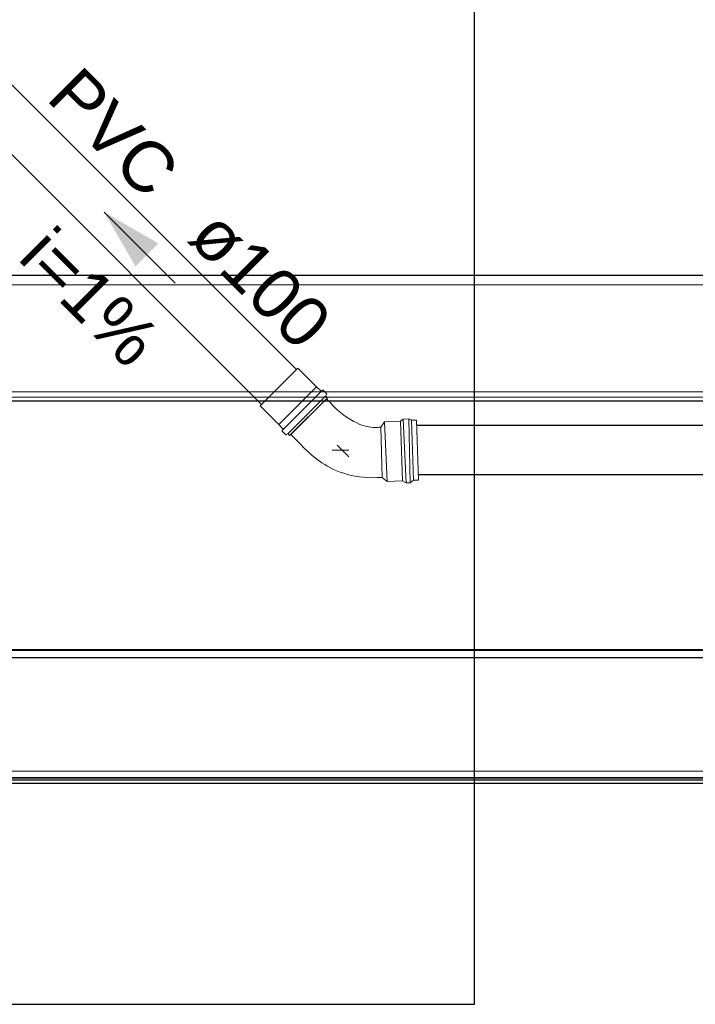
# Model space of a CAD drawing. Header units: millimetres. Extents: x -261 to 187, y -214 to 106.
# Tile 6 of 256: x -211.1 to -209.75, y -210.71 to -208.75. Entities that reach past the tile are written whole.
import ezdxf

# ---------------------------------------------------------------- set-up
doc = ezdxf.new("R2010")
doc.units = ezdxf.units.MM
doc.header["$LTSCALE"] = 0.005
doc.header["$MEASUREMENT"] = 0
doc.linetypes.add('NULL', pattern=[0])
for name, color, linetype, lineweight in [('AP-Condutos', 4, 'Continuous', 25), ('AP-Sentido conduto', 9, 'Continuous', 30), ('AP-Textos conduto', 7, 'Continuous', 9), ('DI-Detalhes', 1, 'Continuous', 30), ('IFC-Cobertura-Contorno', 253, 'Continuous', 5), ('IFC-Parede-Contorno', 9, 'Continuous', 5), ('IFC-Viga-Contorno', 9, 'Continuous', 5), ('Simbolos', 5, 'Continuous', 20), ('Simbolos_int', 174, 'Continuous', 5)]:
    doc.layers.add(name, color=color, linetype=linetype, lineweight=lineweight)
doc.styles.add('Arial', font='arial.ttf')

msp = doc.modelspace()

# ---------------------------------------------------------------- hatches: boundary and pattern name
at = {"layer": 'AP-Sentido conduto', "linetype": 'Continuous'}
msp.add_hatch(color=7, dxfattribs=at).paths.add_polyline_path([(-210.9302, -209.1314), (-210.8677, -209.2397), (-210.8219, -209.1939)])

# ---------------------------------------------------------------- linework, layer by layer
at = {"layer": 'AP-Condutos'}
for p, q in [((-210.5475, -209.4448), (-211.1353, -208.857)), ((-210.6168, -209.5141), (-211.2046, -208.9263)), ((-188.5961, -209.2575), (-211.327, -209.2575)), ((-188.5961, -209.5075), (-211.327, -209.5075)), ((-188.6816, -209.5562), (-210.308, -209.5562)), ((-188.6816, -209.6542), (-210.3048, -209.6542)), ((-188.1943, -210.0185), (-211.327, -210.0185)), ((-188.1952, -210.2685), (-211.327, -210.2685))]:
    msp.add_line(p, q, dxfattribs=at)
at = {"layer": 'AP-Sentido conduto'}
msp.add_lwpolyline([(-210.7887, -209.2729), (-210.9302, -209.1314)], dxfattribs=at)
at = {"layer": 'DI-Detalhes'}
msp.add_lwpolyline([(-212.7924, -210.7083), (-210.1932, -210.7083), (-210.1932, -207.6441), (-212.7924, -207.6441), (-212.7924, -210.7083)], dxfattribs=at)
at = {"layer": 'IFC-Cobertura-Contorno', "lineweight": 5}
for p, q in [((-211.4994, -209.2762), (-188.7931, -209.2762)), ((-211.4994, -209.4895), (-188.5967, -209.4895)), ((-211.3163, -210.0041), (-188.1473, -210.0041)), ((-211.518, -210.2441), (-188.14, -210.2441)), ((-211.3438, -210.2567), (-188.1637, -210.2567)), ((-211.3438, -210.2596), (-188.1637, -210.2596)), ((-211.3438, -210.2623), (-188.1637, -210.2623))]:
    msp.add_line(p, q, dxfattribs=at)
at = {"layer": 'IFC-Parede-Contorno', "lineweight": 5}
for p, q in [((-211.6963, -209.4998), (-210.4715, -209.4998)), ((-210.4715, -209.4998), (-210.3506, -209.4998)), ((-210.3506, -209.4998), (-210.2842, -209.4998)), ((-210.2842, -209.4998), (-203.8862, -209.4998)), ((-211.6963, -210.0022), (-210.9258, -210.0022)), ((-210.9258, -210.0022), (-210.6399, -210.0022)), ((-210.6399, -210.0022), (-210.3645, -210.0022)), ((-210.3645, -210.0022), (-199.3391, -210.0022))]:
    msp.add_line(p, q, dxfattribs=at)
at = {"layer": 'IFC-Viga-Contorno', "lineweight": 5}
msp.add_line((-211.3163, -210.0029), (-208.1958, -210.0029), dxfattribs=at)
at = {"layer": 'Simbolos'}
for p, q in [((-210.5077, -209.479), (-210.5447, -209.442)), ((-210.5073, -209.479), (-210.5077, -209.479)), ((-210.4988, -209.4875), (-210.5073, -209.479)), ((-210.4954, -209.4859), (-210.4974, -209.4876)), ((-210.4874, -209.4927), (-210.4941, -209.486)), ((-210.4855, -209.5008), (-210.5608, -209.5761)), ((-210.5586, -209.574), (-210.4876, -209.503)), ((-210.4872, -209.4939), (-210.4888, -209.4965)), ((-210.4855, -209.5008), (-210.4886, -209.4977)), ((-210.4876, -209.503), (-210.4795, -209.5111)), ((-210.4866, -209.504), (-210.4832, -209.5075)), ((-210.4795, -209.5111), (-210.4731, -209.5182)), ((-210.5826, -209.5539), (-210.6196, -209.5169)), ((-210.4731, -209.5182), (-210.4663, -209.5247)), ((-210.4663, -209.5247), (-210.4596, -209.5305)), ((-210.4596, -209.5305), (-210.453, -209.5357)), ((-210.453, -209.5357), (-210.4463, -209.5403)), ((-210.4463, -209.5403), (-210.4398, -209.5445)), ((-210.4398, -209.5445), (-210.4333, -209.5481)), ((-210.4333, -209.5481), (-210.4271, -209.5511)), ((-210.4271, -209.5511), (-210.4209, -209.5539)), ((-210.3795, -209.5592), (-210.3721, -209.5489)), ((-210.3721, -209.5489), (-210.3402, -209.5476)), ((-210.3402, -209.5476), (-210.3346, -209.5435)), ((-210.3346, -209.5435), (-210.3236, -209.5432)), ((-210.3236, -209.5432), (-210.3185, -209.5459)), ((-210.3185, -209.5459), (-210.3084, -209.5456)), ((-210.3044, -209.6647), (-210.3084, -209.5456)), ((-210.5826, -209.5543), (-210.5826, -209.5539)), ((-210.5741, -209.5628), (-210.5826, -209.5543)), ((-210.5757, -209.5662), (-210.574, -209.5642)), ((-210.5689, -209.5742), (-210.5756, -209.5675)), ((-210.4209, -209.5539), (-210.4151, -209.5559)), ((-210.4151, -209.5559), (-210.4094, -209.5576)), ((-210.4094, -209.5576), (-210.4042, -209.5588)), ((-210.4042, -209.5588), (-210.3991, -209.5598)), ((-210.3991, -209.5598), (-210.3945, -209.5601)), ((-210.3945, -209.5601), (-210.3903, -209.5602)), ((-210.3903, -209.5602), (-210.3865, -209.5599)), ((-210.3865, -209.5599), (-210.3845, -209.5599)), ((-210.3845, -209.5599), (-210.3825, -209.5596)), ((-210.3825, -209.5596), (-210.3795, -209.5592)), ((-210.5677, -209.5744), (-210.5651, -209.5728)), ((-210.5608, -209.5761), (-210.5639, -209.573)), ((-210.5464, -209.5858), (-210.5586, -209.574)), ((-210.5399, -209.5928), (-210.5464, -209.5858)), ((-210.5327, -209.6004), (-210.5399, -209.5928)), ((-210.5249, -209.6079), (-210.5327, -209.6004)), ((-210.5162, -209.6157), (-210.5249, -209.6079)), ((-210.5069, -209.623), (-210.5162, -209.6157)), ((-210.4966, -209.6304), (-210.5069, -209.623)), ((-210.4911, -209.6339), (-210.4966, -209.6304)), ((-210.4855, -209.6372), (-210.4911, -209.6339)), ((-210.4795, -209.6405), (-210.4855, -209.6372)), ((-210.4733, -209.6435), (-210.4795, -209.6405)), ((-210.4668, -209.6463), (-210.4733, -209.6435)), ((-210.4601, -209.649), (-210.4668, -209.6463)), ((-210.4531, -209.6513), (-210.4601, -209.649)), ((-210.4458, -209.6535), (-210.4531, -209.6513)), ((-210.4381, -209.6554), (-210.4458, -209.6535)), ((-210.4304, -209.657), (-210.4381, -209.6554)), ((-210.4222, -209.6583), (-210.4304, -209.657)), ((-210.4137, -209.6593), (-210.4222, -209.6583)), ((-210.405, -209.6599), (-210.4137, -209.6593)), ((-210.3958, -209.6601), (-210.405, -209.6599)), ((-210.3864, -209.66), (-210.3958, -209.6601)), ((-210.3766, -209.6594), (-210.3864, -209.66)), ((-210.3666, -209.6674), (-210.3766, -209.6594)), ((-210.3361, -209.6664), (-210.3666, -209.6674)), ((-210.3292, -209.6704), (-210.3361, -209.6664)), ((-210.3146, -209.6651), (-210.3211, -209.6701)), ((-210.3044, -209.6647), (-210.3146, -209.6651)), ((-210.3211, -209.6701), (-210.3292, -209.6704))]:
    msp.add_line(p, q, dxfattribs=at)
for points in [[(-210.4988, -209.4875), (-210.4986, -209.4876), (-210.4985, -209.4877), (-210.4984, -209.4878), (-210.4982, -209.4878), (-210.498, -209.4878), (-210.4979, -209.4878), (-210.4977, -209.4877), (-210.4976, -209.4877), (-210.4974, -209.4876)], [(-210.4941, -209.486), (-210.4942, -209.4859), (-210.4944, -209.4858), (-210.4945, -209.4857), (-210.4947, -209.4857), (-210.4948, -209.4857), (-210.495, -209.4857), (-210.4952, -209.4858), (-210.4953, -209.4858), (-210.4954, -209.4859)], [(-210.4873, -209.4939), (-210.4872, -209.4937), (-210.4871, -209.4936), (-210.4871, -209.4935), (-210.4871, -209.4933), (-210.4871, -209.4932), (-210.4872, -209.493), (-210.4872, -209.4929), (-210.4873, -209.4928), (-210.4874, -209.4927)], [(-210.4888, -209.4965), (-210.4888, -209.4966), (-210.4889, -209.4968), (-210.4889, -209.4969), (-210.4889, -209.497), (-210.4889, -209.4972), (-210.4888, -209.4973), (-210.4888, -209.4975), (-210.4887, -209.4976), (-210.4886, -209.4977)], [(-210.5757, -209.5662), (-210.5758, -209.5663), (-210.5758, -209.5664), (-210.5759, -209.5666), (-210.5759, -209.5668), (-210.5759, -209.5669), (-210.5759, -209.5671), (-210.5758, -209.5672), (-210.5757, -209.5674), (-210.5756, -209.5675)], [(-210.574, -209.5642), (-210.5739, -209.564), (-210.5739, -209.5639), (-210.5738, -209.5637), (-210.5738, -209.5636), (-210.5738, -209.5634), (-210.5738, -209.5633), (-210.5739, -209.5631), (-210.574, -209.563), (-210.5741, -209.5628)], [(-210.5689, -209.5742), (-210.5688, -209.5743), (-210.5687, -209.5744), (-210.5686, -209.5744), (-210.5684, -209.5745), (-210.5683, -209.5745), (-210.5681, -209.5745), (-210.568, -209.5745), (-210.5679, -209.5744), (-210.5677, -209.5744)], [(-210.5639, -209.573), (-210.564, -209.5729), (-210.5641, -209.5728), (-210.5643, -209.5728), (-210.5644, -209.5727), (-210.5646, -209.5727), (-210.5647, -209.5727), (-210.5648, -209.5727), (-210.565, -209.5728), (-210.5651, -209.5728)]]:
    msp.add_lwpolyline(points, dxfattribs=at)
at = {"layer": 'Simbolos_int'}
for p, q in [((-210.5447, -209.442), (-210.6196, -209.5169)), ((-210.5077, -209.479), (-210.5826, -209.5539)), ((-210.4981, -209.4882), (-210.5734, -209.5635)), ((-210.4891, -209.4972), (-210.5645, -209.5725)), ((-210.3666, -209.6674), (-210.3721, -209.5489)), ((-210.3361, -209.6664), (-210.3402, -209.5476)), ((-210.3292, -209.6704), (-210.3346, -209.5435)), ((-210.3211, -209.6701), (-210.3236, -209.5432)), ((-210.3146, -209.6651), (-210.3185, -209.5459)), ((-210.3766, -209.6594), (-210.3795, -209.5592))]:
    msp.add_line(p, q, dxfattribs=at)
at = {"layer": 'Simbolos_int', "color": 8, "linetype": 'Continuous'}
for p, q in [((-210.443, -209.6052), (-210.4759, -209.6052)), ((-210.4662, -209.5954), (-210.4431, -209.6185))]:
    msp.add_line(p, q, dxfattribs=at)

# ---------------------------------------------------------------- texts
at = {"layer": 'AP-Textos conduto', "linetype": 'NULL', "char_height": 0.1, "rotation": 314.9999, "line_spacing_factor": 0.6, "style": 'Arial'}
for s, insert, width, attachment_point in [('PVC', (-210.8458, -209.1107), 0.574695, 9), ('i=1%', (-210.994, -209.3367), 0.628963, 8), ('ø100', (-210.768, -209.1885), 0.636738, 7)]:
    msp.add_mtext(s, dxfattribs=dict(at, insert=insert, width=width, attachment_point=attachment_point))

doc.saveas('drawing.dxf')
